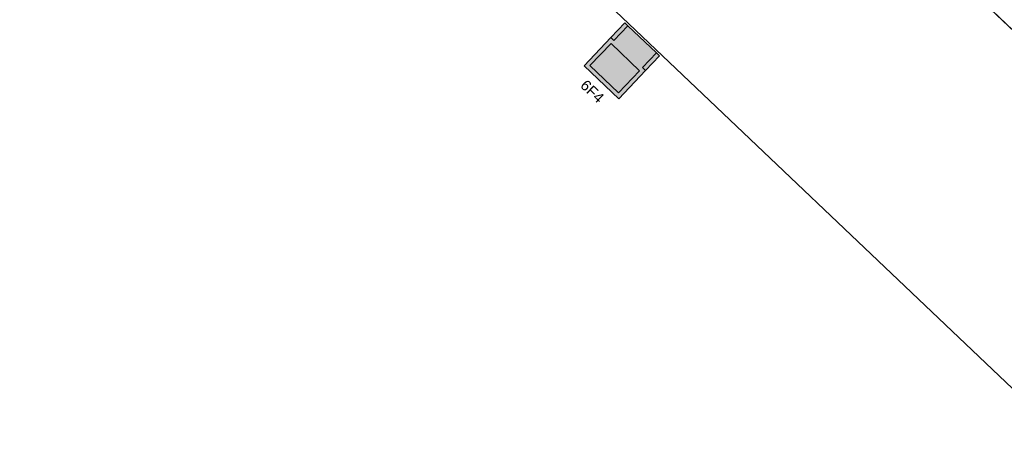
# Model space of a CAD drawing. Header units: metres. Extents: x 32343132.4 to 32343183.8, y 5699224 to 5699274.6.
# Tile 3 of 64: x 32343141.3 to 32343148.3, y 5699241.4 to 5699244.5. Entities that reach past the tile are written whole.
import ezdxf

# ---------------------------------------------------------------- set-up
doc = ezdxf.new("R2010")
doc.units = ezdxf.units.M
for name, color, linetype, lineweight in [('0-1', 7, 'Continuous', 5), ('A-DETL-GENF', 7, 'Continuous', 18), ('E-LITE-EQPM', 7, 'Continuous', 50), ('E-LITE-EQPM-IDEN', 7, 'Continuous', 9)]:
    doc.layers.add(name, color=color, linetype=linetype, lineweight=lineweight)
for name, color, linetype, lineweight, true_color in [('A-DETL-1', 254, 'Continuous', 18, 0xbebebe), ('A-DETL-GENF-3', 2, 'Continuous', 50, 0xffff00), ('A-DETL-GENF-4', 9, 'Continuous', 50, 0x808080), ('A-MASS-1', 7, 'Continuous', 5, 0xcccccc)]:
    doc.layers.add(name, color=color, linetype=linetype, lineweight=lineweight, true_color=true_color)
doc.styles.add('Arial', font='arial.ttf', dxfattribs={"height": 0.075})

# ---------------------------------------------------------------- blocks, each defined once
blk = doc.blocks.new('ARC_190_LPX_FM_Stellplätze_rvt-1-TGA_190_LP5_GR_EG-TGA-01_G_')
at = {"layer": 'A-MASS-1'}
for p, q in [((32343168.2704, 5699225.5213), (32343133.7842, 5699258.3308)), ((32343168.2704, 5699225.5217), (32343133.7846, 5699258.3308))]:
    blk.add_line(p, q, dxfattribs=at)
blk = doc.blocks.new('LnPlus 40-AB7L-LR_18000-730 12G1 - Type catalog-V2-TGA_190_LP5_GR_EG-TGA-01_G_')
at = {"layer": 'A-DETL-GENF-3'}
blk.add_hatch(color=256, dxfattribs=at).paths.add_polyline_path([(-0.1406, 0.198), (-0.1406, -0.02), (0.1406, -0.02), (0.1406, 0.198)])
at = {"layer": 'A-DETL-GENF-4'}
h = blk.add_hatch(color=256, dxfattribs=at)
h.paths.add_polyline_path([(-0.1703, 0.2276), (-0.1703, -0.05), (-0.1406, -0.05), (-0.1406, -0.1944), (0.1406, -0.1944), (0.1406, -0.05), (0.1703, -0.05), (0.1703, 0.2276)])
h.paths.add_polyline_path([(0.1406, 0.198), (0.1406, -0.02), (-0.1406, -0.02), (-0.1406, 0.198)])
at = {"layer": 'E-LITE-EQPM'}
h = blk.add_hatch(color=256, dxfattribs=at)
h.paths.add_polyline_path([(-0.1703, -0.05), (-0.1703, -0.1944), (-0.1406, -0.1944), (-0.1406, -0.05)])
h.paths.add_polyline_path([(0.1406, -0.05), (0.1406, -0.1944), (0.1703, -0.1944), (0.1703, -0.05)])
at = {"layer": 'A-DETL-GENF'}
for p, q in [((0.1703, 0.2276), (-0.1703, 0.2276)), ((-0.1703, 0.2276), (-0.1703, -0.05)), ((0.1703, -0.05), (0.1703, 0.2276)), ((0.1406, 0.198), (-0.1406, 0.198)), ((-0.1406, 0.198), (-0.1406, -0.02)), ((-0.1406, -0.02), (-0.1406, 0.198)), ((-0.1406, 0.198), (0.1406, 0.198)), ((0.1406, -0.02), (0.1406, 0.198)), ((0.1406, 0.198), (0.1406, -0.02)), ((-0.1406, -0.05), (-0.1703, -0.05)), ((-0.1703, -0.05), (-0.1703, -0.1944)), ((-0.1703, -0.05), (-0.1406, -0.05)), ((-0.1406, -0.02), (0.1406, -0.02)), ((0.1406, -0.02), (-0.1406, -0.02)), ((-0.1406, -0.1944), (-0.1406, -0.05)), ((-0.1406, -0.05), (-0.1406, -0.1944)), ((0.1703, -0.05), (0.1406, -0.05)), ((0.1406, -0.05), (0.1406, -0.1944)), ((0.1406, -0.1944), (0.1406, -0.05)), ((0.1406, -0.05), (0.1703, -0.05)), ((0.1703, -0.1944), (0.1703, -0.05)), ((-0.1703, -0.1944), (-0.1406, -0.1944)), ((-0.1406, -0.1944), (0.1406, -0.1944)), ((0.1406, -0.1944), (0.1703, -0.1944))]:
    blk.add_line(p, q, dxfattribs=at)

msp = doc.modelspace()

# ---------------------------------------------------------------- linework, layer by layer
at = {"layer": 'A-DETL-1'}
msp.add_line((32343132.3644, 5699257.1285), (32343167.1404, 5699224.0433), dxfattribs=at)

# ---------------------------------------------------------------- block references
at = {"layer": '0-1'}
msp.add_blockref('ARC_190_LPX_FM_Stellplätze_rvt-1-TGA_190_LP5_GR_EG-TGA-01_G_', (0, 0), dxfattribs=at)
at = {"layer": 'E-LITE-EQPM', "rotation": 136.4272566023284}
msp.add_blockref('LnPlus 40-AB7L-LR_18000-730 12G1 - Type catalog-V2-TGA_190_LP5_GR_EG-TGA-01_G_', (32343145.6049, 5699244.2423), dxfattribs=at)

# ---------------------------------------------------------------- next in the draw order: texts
at = {"layer": 'E-LITE-EQPM-IDEN', "insert": (32343145.344, 5699244.1023), "char_height": 0.075, "width": 0.224472, "attachment_point": 1, "rotation": 316.42726, "style": 'Arial', "bg_fill": 3, "box_fill_scale": 1.25, "bg_fill_color": 256, "bg_fill_true_color": 13158600, "bg_fill_transparency": 0}
msp.add_mtext('6F4', dxfattribs=at)

# ---------------------------------------------------------------- next in the draw order: texts
msp.add_mtext('6F4', dxfattribs=at)

doc.saveas('drawing.dxf')
